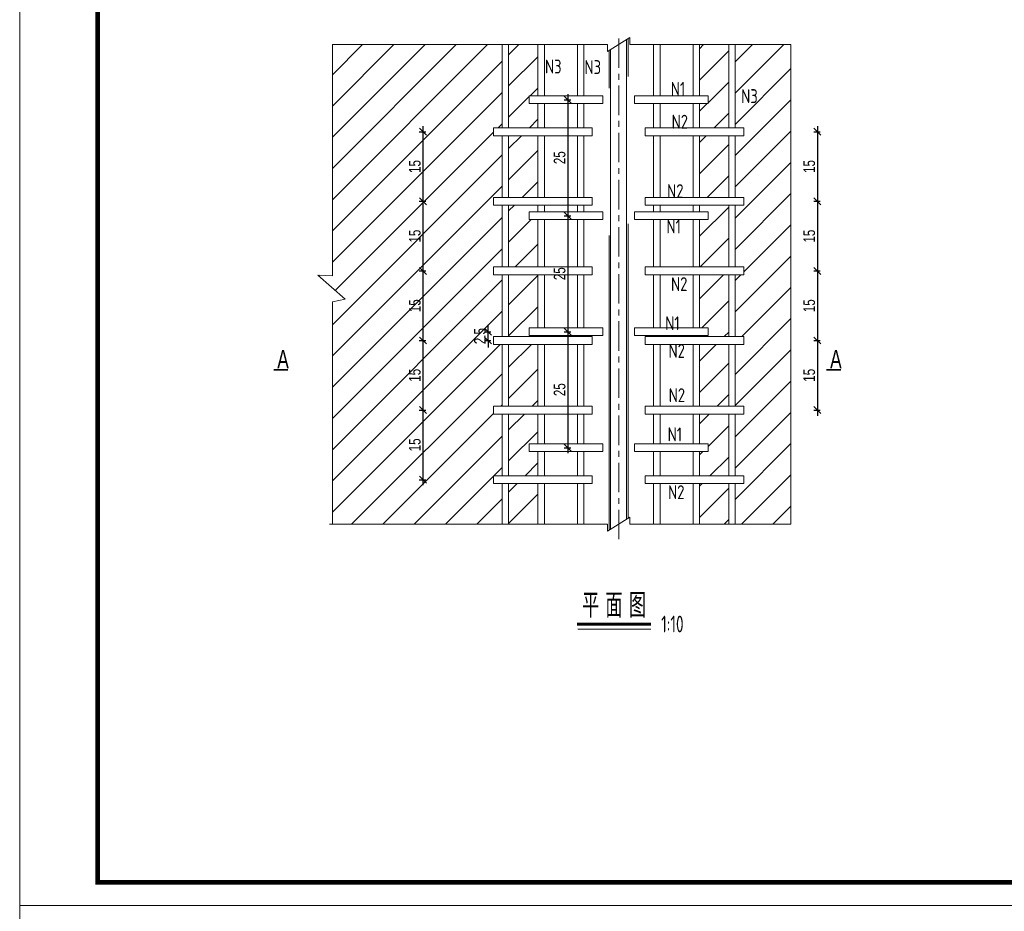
# Model space of a CAD drawing. Header units: inches. Extents: x 112594 to 193184, y 44995 to 116598.
# Tile 119 of 153: x 186820 to 188941, y 74972 to 76894. Entities that reach past the tile are written whole.
import ezdxf

# ---------------------------------------------------------------- set-up
doc = ezdxf.new("R2010")
doc.units = ezdxf.units.IN
doc.header["$MEASUREMENT"] = 0
for name, pattern in [('CENTER', [50.8, 31.75, -6.35, 6.35, -6.35]), ('DASHED', [19.05, 12.7, -6.35]), ('DASHED2', [0.375, 0.25, -0.125])]:
    doc.linetypes.add(name, pattern=pattern)
doc.layers.get('0').update_dxf_attribs({"lineweight": 15})
for name, color, linetype, lineweight in [('0中心线', 6, 'CENTER', 18), ('0指引线', 4, 'Continuous', 18), ('0文字', 6, 'Continuous', 18), ('0轮廓虚线', 2, 'DASHED2', 15), ('BM1', 7, 'Continuous', 15), ('标准', 7, 'Continuous', 18), ('标注', 7, 'Continuous', 18)]:
    doc.layers.add(name, color=color, linetype=linetype, lineweight=lineweight)
doc.styles.add('hz-e', font='hztxt_e.shx', dxfattribs={"width": 0.75, "bigfont": 'hztxt.shx'})
doc.styles.add('HZTXT', font='tssdeng.shx', dxfattribs={"width": 0.75, "bigfont": 'hztxt.shx'})
doc.dimstyles.new('1比10', dxfattribs={"dimtxt": 25, "dimasz": 15, "dimexe": 6.25, "dimexo": 6.25, "dimgap": 5, "dimtad": 1, "dimdec": 0, "dimlfac": 0.1, "dimzin": 0, "dimdsep": 46, "dimtxsty": 'hz-e', "dimblk": 'OBLIQUE', "dimcen": 0, "dimdle": 12, "dimclrd": 4, "dimclre": 4, "dimclrt": 5, "dimadec": 0, "dimazin": 0, "dimtfac": 0.05, "dimtdec": 0, "dimtix": 1, "dimtmove": 2, "dimatfit": 0, "dimfxl": 8, "dimfxlon": 1, "dimtolj": 1, "dimtzin": 0, "dimarcsym": 0})
pattern_1 = [(45, (-471332.4, 85811.05), (-33.6759605, 33.6759605), [])]

# ---------------------------------------------------------------- blocks, each defined once
blk = doc.blocks.new('_Oblique')
at = {"color": 0, "linetype": 'ByBlock', "lineweight": -2}
blk.add_line((-0.5, -0.5), (0.5, 0.5), dxfattribs=at)
blk = doc.blocks.new('*D1545')
at = {"color": 4, "lineweight": -2}
for p, q in [((188530.5, 76652.4), (188544.7, 76652.4)), ((188538.5, 76664.4), (188538.5, 76490.4)), ((188530.5, 76502.4), (188544.7, 76502.4))]:
    blk.add_line(p, q, dxfattribs=at)
at = {"color": 4, "lineweight": -2, "xscale": 15, "yscale": 15, "zscale": 15}
for p, rotation in [((188538.5, 76652.4), 90), ((188538.5, 76502.4), 270)]:
    blk.add_blockref('_Oblique', p, dxfattribs=dict(at, rotation=rotation))
at = {"color": 5, "insert": (188521, 76577.4), "char_height": 25, "attachment_point": 5, "rotation": 90, "style": 'hz-e'}
blk.add_mtext('\\A1;15', dxfattribs=at)
blk = doc.blocks.new('*D1546')
at = {"color": 4, "lineweight": -2}
for p, q in [((188530.5, 76502.4), (188544.7, 76502.4)), ((188538.5, 76514.4), (188538.5, 76340.4)), ((188530.5, 76352.4), (188544.7, 76352.4))]:
    blk.add_line(p, q, dxfattribs=at)
at = {"color": 4, "lineweight": -2, "xscale": 15, "yscale": 15, "zscale": 15}
for p, rotation in [((188538.5, 76502.4), 90), ((188538.5, 76352.4), 270)]:
    blk.add_blockref('_Oblique', p, dxfattribs=dict(at, rotation=rotation))
at = {"color": 5, "insert": (188521, 76427.4), "char_height": 25, "attachment_point": 5, "rotation": 90, "style": 'hz-e'}
blk.add_mtext('\\A1;15', dxfattribs=at)
blk = doc.blocks.new('*D1547')
at = {"color": 4, "lineweight": -2}
for p, q in [((188530.5, 76352.4), (188544.7, 76352.4)), ((188538.5, 76364.4), (188538.5, 76190.4)), ((188530.5, 76202.4), (188544.7, 76202.4))]:
    blk.add_line(p, q, dxfattribs=at)
at = {"color": 4, "lineweight": -2, "xscale": 15, "yscale": 15, "zscale": 15}
for p, rotation in [((188538.5, 76352.4), 90), ((188538.5, 76202.4), 270)]:
    blk.add_blockref('_Oblique', p, dxfattribs=dict(at, rotation=rotation))
at = {"color": 5, "insert": (188521, 76277.4), "char_height": 25, "attachment_point": 5, "rotation": 90, "style": 'hz-e'}
blk.add_mtext('\\A1;15', dxfattribs=at)
blk = doc.blocks.new('*D1548')
at = {"color": 4, "lineweight": -2}
for p, q in [((188530.5, 76202.4), (188544.7, 76202.4)), ((188538.5, 76214.4), (188538.5, 76040.4)), ((188530.5, 76052.4), (188544.7, 76052.4))]:
    blk.add_line(p, q, dxfattribs=at)
at = {"color": 4, "lineweight": -2, "xscale": 15, "yscale": 15, "zscale": 15}
for p, rotation in [((188538.5, 76202.4), 90), ((188538.5, 76052.4), 270)]:
    blk.add_blockref('_Oblique', p, dxfattribs=dict(at, rotation=rotation))
at = {"color": 5, "insert": (188521, 76127.4), "char_height": 25, "attachment_point": 5, "rotation": 90, "style": 'hz-e'}
blk.add_mtext('\\A1;15', dxfattribs=at)
blk = doc.blocks.new('*D1549')
at = {"color": 4, "lineweight": -2}
for p, q in [((188000.7, 76733.4), (188000.7, 76459.4)), ((187992.7, 76721.4), (188006.9, 76721.4)), ((187992.7, 76471.4), (188006.9, 76471.4))]:
    blk.add_line(p, q, dxfattribs=at)
at = {"color": 4, "lineweight": -2, "xscale": 15, "yscale": 15, "zscale": 15}
for p, rotation in [((188000.7, 76721.4), 90), ((188000.7, 76471.4), 270)]:
    blk.add_blockref('_Oblique', p, dxfattribs=dict(at, rotation=rotation))
at = {"color": 5, "insert": (187983.2, 76596.4), "char_height": 25, "attachment_point": 5, "rotation": 90, "style": 'hz-e'}
blk.add_mtext('\\A1;25', dxfattribs=at)
blk = doc.blocks.new('*D1550')
at = {"color": 4, "lineweight": -2}
for p, q in [((188000.7, 76483.4), (188000.7, 76209.4)), ((187992.7, 76471.4), (188006.9, 76471.4)), ((187992.7, 76221.4), (188006.9, 76221.4))]:
    blk.add_line(p, q, dxfattribs=at)
at = {"color": 4, "lineweight": -2, "xscale": 15, "yscale": 15, "zscale": 15}
for p, rotation in [((188000.7, 76471.4), 90), ((188000.7, 76221.4), 270)]:
    blk.add_blockref('_Oblique', p, dxfattribs=dict(at, rotation=rotation))
at = {"color": 5, "insert": (187983.2, 76346.4), "char_height": 25, "attachment_point": 5, "rotation": 90, "style": 'hz-e'}
blk.add_mtext('\\A1;25', dxfattribs=at)
blk = doc.blocks.new('*D1551')
at = {"color": 4, "lineweight": -2}
for p, q in [((188000.7, 76233.4), (188000.7, 75959.4)), ((187992.7, 76221.4), (188006.9, 76221.4)), ((187992.7, 75971.4), (188006.9, 75971.4))]:
    blk.add_line(p, q, dxfattribs=at)
at = {"color": 4, "lineweight": -2, "xscale": 15, "yscale": 15, "zscale": 15}
for p, rotation in [((188000.7, 76221.4), 90), ((188000.7, 75971.4), 270)]:
    blk.add_blockref('_Oblique', p, dxfattribs=dict(at, rotation=rotation))
at = {"color": 5, "insert": (187983.2, 76096.4), "char_height": 25, "attachment_point": 5, "rotation": 90, "style": 'hz-e'}
blk.add_mtext('\\A1;25', dxfattribs=at)
blk = doc.blocks.new('*D1552')
at = {"color": 4, "lineweight": -2}
for p, q in [((187680.7, 76652.4), (187694.9, 76652.4)), ((187688.7, 76664.4), (187688.7, 76490.4)), ((187680.7, 76502.4), (187694.9, 76502.4))]:
    blk.add_line(p, q, dxfattribs=at)
at = {"color": 4, "lineweight": -2, "xscale": 15, "yscale": 15, "zscale": 15}
for p, rotation in [((187688.7, 76652.4), 90), ((187688.7, 76502.4), 270)]:
    blk.add_blockref('_Oblique', p, dxfattribs=dict(at, rotation=rotation))
at = {"color": 5, "insert": (187671.2, 76577.4), "char_height": 25, "attachment_point": 5, "rotation": 90, "style": 'hz-e'}
blk.add_mtext('\\A1;15', dxfattribs=at)
blk = doc.blocks.new('*D1553')
at = {"color": 4, "lineweight": -2}
for p, q in [((187680.7, 76502.4), (187694.9, 76502.4)), ((187688.7, 76514.4), (187688.7, 76340.4)), ((187680.7, 76352.4), (187694.9, 76352.4))]:
    blk.add_line(p, q, dxfattribs=at)
at = {"color": 4, "lineweight": -2, "xscale": 15, "yscale": 15, "zscale": 15}
for p, rotation in [((187688.7, 76502.4), 90), ((187688.7, 76352.4), 270)]:
    blk.add_blockref('_Oblique', p, dxfattribs=dict(at, rotation=rotation))
at = {"color": 5, "insert": (187671.2, 76427.4), "char_height": 25, "attachment_point": 5, "rotation": 90, "style": 'hz-e'}
blk.add_mtext('\\A1;15', dxfattribs=at)
blk = doc.blocks.new('*D1554')
at = {"color": 4, "lineweight": -2}
for p, q in [((187680.7, 76352.4), (187694.9, 76352.4)), ((187688.7, 76364.4), (187688.7, 76190.4)), ((187680.7, 76202.4), (187694.9, 76202.4))]:
    blk.add_line(p, q, dxfattribs=at)
at = {"color": 4, "lineweight": -2, "xscale": 15, "yscale": 15, "zscale": 15}
for p, rotation in [((187688.7, 76352.4), 90), ((187688.7, 76202.4), 270)]:
    blk.add_blockref('_Oblique', p, dxfattribs=dict(at, rotation=rotation))
at = {"color": 5, "insert": (187671.2, 76277.4), "char_height": 25, "attachment_point": 5, "rotation": 90, "style": 'hz-e'}
blk.add_mtext('\\A1;15', dxfattribs=at)
blk = doc.blocks.new('*D1555')
at = {"color": 4, "lineweight": -2}
for p, q in [((187680.7, 76202.4), (187694.9, 76202.4)), ((187688.7, 76214.4), (187688.7, 76040.4)), ((187680.7, 76052.4), (187694.9, 76052.4))]:
    blk.add_line(p, q, dxfattribs=at)
at = {"color": 4, "lineweight": -2, "xscale": 15, "yscale": 15, "zscale": 15}
for p, rotation in [((187688.7, 76202.4), 90), ((187688.7, 76052.4), 270)]:
    blk.add_blockref('_Oblique', p, dxfattribs=dict(at, rotation=rotation))
at = {"color": 5, "insert": (187671.2, 76127.4), "char_height": 25, "attachment_point": 5, "rotation": 90, "style": 'hz-e'}
blk.add_mtext('\\A1;15', dxfattribs=at)
blk = doc.blocks.new('*D1556')
at = {"color": 4, "lineweight": -2}
for p, q in [((187688.7, 76064.4), (187688.7, 75890.4)), ((187680.7, 76052.4), (187694.9, 76052.4)), ((187680.7, 75902.4), (187694.9, 75902.4))]:
    blk.add_line(p, q, dxfattribs=at)
at = {"color": 4, "lineweight": -2, "xscale": 15, "yscale": 15, "zscale": 15}
for p, rotation in [((187688.7, 76052.4), 90), ((187688.7, 75902.4), 270)]:
    blk.add_blockref('_Oblique', p, dxfattribs=dict(at, rotation=rotation))
at = {"color": 5, "insert": (187671.2, 75977.4), "char_height": 25, "attachment_point": 5, "rotation": 90, "style": 'hz-e'}
blk.add_mtext('\\A1;15', dxfattribs=at)
blk = doc.blocks.new('*D1540')
at = {"color": 4, "lineweight": -2}
for p, q in [((187829, 76221.4), (187829, 76236.4)), ((187821, 76221.4), (187835.2, 76221.4)), ((187821, 76202.4), (187835.2, 76202.4)), ((187829, 76202.4), (187829, 76221.4)), ((187829, 76202.4), (187829, 76187.4))]:
    blk.add_line(p, q, dxfattribs=at)
at = {"color": 4, "lineweight": -2, "xscale": 15, "yscale": 15, "zscale": 15}
for p, rotation in [((187829, 76221.4), 270), ((187829, 76202.4), 90)]:
    blk.add_blockref('_Oblique', p, dxfattribs=dict(at, rotation=rotation))
at = {"color": 5, "insert": (187811.5, 76211.9), "char_height": 25, "attachment_point": 5, "rotation": 90, "style": 'hz-e'}
blk.add_mtext('\\A1;2.5', dxfattribs=at)

msp = doc.modelspace()

# ---------------------------------------------------------------- hatches: boundary and pattern name
at = {"layer": '0指引线'}
h = msp.add_hatch(dxfattribs=at)
h.set_pattern_fill('ANSI31', color=256, scale=15)
h.set_pattern_definition(pattern_1)
h.paths.add_polyline_path([(187859.38297, 76643.89963), (187840.78701, 76643.89963), (187840.78701, 76660.89963), (187859.38297, 76660.89963), (187859.38297, 76840.19173), (187493.40199, 76840.19173), (187493.40199, 76341.66128), (187462.12487, 76343.54098), (187520.73772, 76291.33786), (187493.40199, 76285.90321), (187493.40199, 75806.48289), (187859.38297, 75806.48289), (187859.38297, 75893.89963), (187840.78701, 75893.89963), (187840.78701, 75910.89963), (187859.38297, 75910.89963), (187859.38297, 76043.89963), (187840.78701, 76043.89963), (187840.78701, 76060.89963), (187859.38297, 76060.89963), (187859.38297, 76193.89963), (187840.78701, 76193.89963), (187840.78701, 76210.89963), (187859.38297, 76210.89963), (187859.38297, 76343.89963), (187840.78701, 76343.89963), (187840.78701, 76360.89963), (187859.38297, 76360.89963), (187859.38297, 76493.89963), (187840.78701, 76493.89963), (187840.78701, 76510.89963), (187859.38297, 76510.89963)])
h.paths.add_polyline_path([(187652.43943, 76560.07821), (187652.43943, 76594.72106), (187689.93943, 76594.72106), (187689.93943, 76560.07821)], flags=24)
h.paths.add_polyline_path([(187652.43943, 76410.07821), (187652.43943, 76444.72106), (187689.93943, 76444.72106), (187689.93943, 76410.07821)], flags=24)
h.paths.add_polyline_path([(187652.43943, 76260.07821), (187652.43943, 76294.72106), (187689.93943, 76294.72106), (187689.93943, 76260.07821)], flags=24)
h.paths.add_polyline_path([(187652.43943, 76110.07821), (187652.43943, 76144.72106), (187689.93943, 76144.72106), (187689.93943, 76110.07821)], flags=24)
h.paths.add_polyline_path([(187652.43943, 75960.07821), (187652.43943, 75994.72106), (187689.93943, 75994.72106), (187689.93943, 75960.07821)], flags=24)
h.paths.add_polyline_path([(187828.05955, 76226.13861), (187828.05955, 76252.49576), (187850.55955, 76252.49576), (187850.55955, 76226.13861)], flags=24)
h = msp.add_hatch(dxfattribs=at)
h.set_pattern_fill('ANSI31', color=256, scale=15)
h.set_pattern_definition(pattern_1)
h.paths.add_polyline_path([(187936.28701, 76840.19173), (187873.2741, 76840.19173), (187873.2741, 76660.89963), (187936.28701, 76660.89963), (187936.28701, 76712.89963), (187917.78701, 76712.89963), (187917.78701, 76729.89963), (187936.28701, 76729.89963)])
h.paths.add_polyline_path([(187936.28701, 76643.89963), (187873.2741, 76643.89963), (187873.2741, 76510.89963), (187936.28701, 76510.89963)])
h.paths.add_polyline_path([(187936.28701, 76462.89963), (187917.78701, 76462.89963), (187917.78701, 76479.89963), (187936.28701, 76479.89963), (187936.28701, 76493.89963), (187873.2741, 76493.89963), (187873.2741, 76360.89963), (187936.28701, 76360.89963)])
h.paths.add_polyline_path([(187936.28701, 76343.89963), (187873.2741, 76343.89963), (187873.2741, 76210.89963), (187936.28701, 76210.89963), (187936.28701, 76212.89963), (187917.78701, 76212.89963), (187917.78701, 76229.89963), (187936.28701, 76229.89963)])
h.paths.add_polyline_path([(187936.28701, 76193.89963), (187873.2741, 76193.89963), (187873.2741, 76060.89963), (187936.28701, 76060.89963)])
h.paths.add_polyline_path([(187936.28701, 76043.89963), (187873.2741, 76043.89963), (187873.2741, 75910.89963), (187936.28701, 75910.89963), (187936.28701, 75962.89963), (187917.78701, 75962.89963), (187917.78701, 75979.89963), (187936.28701, 75979.89963)])
h.paths.add_polyline_path([(187936.28701, 75893.89963), (187873.2741, 75893.89963), (187873.2741, 75806.48289), (187936.28701, 75806.48289)])
h = msp.add_hatch(dxfattribs=at)
h.set_pattern_fill('ANSI31', color=256, scale=15)
h.set_pattern_definition([(45, (-471338.277, 85811.05), (-33.6759605, 33.6759605), [])])
h.paths.add_polyline_path([(188284.40909, 76840.19173), (188347.422, 76840.19173), (188347.422, 76660.89963), (188284.40909, 76660.89963), (188284.40909, 76712.89963), (188302.90909, 76712.89963), (188302.90909, 76729.89963), (188284.40909, 76729.89963)])
h.paths.add_polyline_path([(188284.40909, 76643.89963), (188347.422, 76643.89963), (188347.422, 76510.89963), (188284.40909, 76510.89963)])
h.paths.add_polyline_path([(188284.40909, 76462.89963), (188302.90909, 76462.89963), (188302.90909, 76479.89963), (188284.40909, 76479.89963), (188284.40909, 76493.89963), (188347.422, 76493.89963), (188347.422, 76360.89963), (188284.40909, 76360.89963)])
h.paths.add_polyline_path([(188284.40909, 76343.89963), (188347.422, 76343.89963), (188347.422, 76210.89963), (188284.40909, 76210.89963), (188284.40909, 76212.89963), (188302.90909, 76212.89963), (188302.90909, 76229.89963), (188284.40909, 76229.89963)])
h.paths.add_polyline_path([(188284.40909, 76193.89963), (188347.422, 76193.89963), (188347.422, 76060.89963), (188284.40909, 76060.89963)])
h.paths.add_polyline_path([(188284.40909, 76043.89963), (188347.422, 76043.89963), (188347.422, 75910.89963), (188284.40909, 75910.89963), (188284.40909, 75962.89963), (188302.90909, 75962.89963), (188302.90909, 75979.89963), (188284.40909, 75979.89963)])
h.paths.add_polyline_path([(188284.40909, 75893.89963), (188347.422, 75893.89963), (188347.422, 75806.48289), (188284.40909, 75806.48289)])
h = msp.add_hatch(dxfattribs=at)
h.set_pattern_fill('ANSI31', color=256, scale=15)
h.set_pattern_definition([(45, (-471335.277, 100661.034), (-33.6759605, 33.6759605), [])])
h.paths.add_polyline_path([(188481.40909, 75806.48289), (188481.40909, 76840.19173), (188361.31314, 76840.19173), (188361.31314, 76660.89963), (188379.90909, 76660.89963), (188379.90909, 76643.89963), (188361.31314, 76643.89963), (188361.31314, 76510.89963), (188379.90909, 76510.89963), (188379.90909, 76493.89963), (188361.31314, 76493.89963), (188361.31314, 76360.89963), (188379.90909, 76360.89963), (188379.90909, 76343.89963), (188361.31314, 76343.89963), (188361.31314, 76210.89963), (188379.90909, 76210.89963), (188379.90909, 76193.89963), (188361.31314, 76193.89963), (188361.31314, 76060.89963), (188379.90909, 76060.89963), (188379.90909, 76043.89963), (188361.31314, 76043.89963), (188361.31314, 75910.89963), (188379.90909, 75910.89963), (188379.90909, 75893.89963), (188361.31314, 75893.89963), (188361.31314, 75806.48289)])

# ---------------------------------------------------------------- linework, layer by layer
for p, q in [((186819.76981, 74984.76464), (186819.76981, 77985.0677)), ((186819.76981, 72034.45647), (186819.76981, 75034.75953))]:
    msp.add_line(p, q)
at = {"color": 0, "lineweight": 60}
msp.add_line((188020.62902, 75590.6776), (188179.95122, 75590.6776), dxfattribs=at)
at = {"color": 0}
msp.add_line((188022.06283, 75580.40172), (188179.95122, 75580.40172), dxfattribs=at)
at = {"const_width": 4}
for points in [[(187366.65037, 76139.25707), (187397.82858, 76139.25707)], [(188557.83976, 76139.25707), (188589.01796, 76139.25707)]]:
    msp.add_lwpolyline(points, dxfattribs=at)
at = {"layer": '0中心线', "linetype": 'CENTER', "ltscale": 2}
msp.add_line((188110.40909, 75773.93001), (188110.40909, 76864.39155), dxfattribs=at)
at = {"layer": '0轮廓虚线', "linetype": 'DASHED', "ltscale": 50}
for p, q in [((188130.40909, 75819.23257), (188130.40909, 76852.94141)), ((188090.09586, 75793.53353), (188090.09586, 76827.24237))]:
    msp.add_line(p, q, dxfattribs=at)
at = {"layer": 'BM1', "linetype": 'Continuous'}
msp.add_line((191062.59813, 74984.76464), (186819.76981, 74984.76464), dxfattribs=at)
at = {"layer": 'BM1', "color": 0, "linetype": 'Continuous', "const_width": 9.99898}
msp.add_lwpolyline([(186987.61391, 75034.75953), (186987.61391, 77904.76671), (191012.60324, 77904.76671), (191012.60324, 75034.75953)], close=True, dxfattribs=at)
at = {"layer": '标准', "color": 0}
for p, q in [((187493.40199, 76341.66128), (187493.40199, 76840.19173)), ((187493.40199, 76840.19173), (188061.28701, 76840.19173)), ((187859.38297, 76660.89963), (187859.38297, 76840.19173)), ((187873.2741, 76660.89963), (187873.2741, 76840.19173)), ((187936.28701, 76729.89963), (187936.28701, 76840.19173)), ((187950.17815, 76729.89963), (187950.17815, 76840.19173)), ((188021.29992, 76729.89963), (188021.29992, 76840.19173)), ((188035.19106, 76729.89963), (188035.19106, 76840.19173)), ((188061.28701, 76840.19173), (188086.52275, 76840.19173)), ((188086.52275, 76824.96456), (188134.29544, 76855.41889)), ((188086.52275, 76824.96456), (188086.52275, 76840.19173)), ((188127.40909, 75817.32012), (188127.40909, 76851.02895)), ((188134.29544, 76855.41889), (188134.29544, 76840.19173)), ((188134.29544, 76840.19173), (188481.40909, 76840.19173)), ((188185.50505, 76729.89963), (188185.50505, 76840.19173)), ((188199.39618, 76729.89963), (188199.39618, 76840.19173)), ((188270.51796, 76729.89963), (188270.51796, 76840.19173)), ((188284.40909, 76729.89963), (188284.40909, 76840.19173)), ((188347.422, 76660.89963), (188347.422, 76840.19173)), ((188361.31314, 76660.89963), (188361.31314, 76840.19173)), ((188481.40909, 76341.66128), (188481.40909, 76840.19173)), ((188092.42424, 75795.01783), (188092.42424, 76828.72667)), ((187917.78701, 76712.89963), (187917.78701, 76729.89963)), ((187917.78701, 76729.89963), (188076.28701, 76729.89963)), ((187917.78701, 76712.89963), (188076.28701, 76712.89963)), ((187936.28701, 76660.89963), (187936.28701, 76712.89963)), ((187950.17815, 76660.89963), (187950.17815, 76712.89963)), ((188076.28701, 76729.89963), (187975.28701, 76729.89963)), ((188021.29992, 76660.89963), (188021.29992, 76712.89963)), ((188035.19106, 76660.89963), (188035.19106, 76712.89963)), ((188076.28701, 76712.89963), (188076.28701, 76729.89963)), ((188302.90909, 76729.89963), (188144.40909, 76729.89963)), ((188144.40909, 76712.89963), (188144.40909, 76729.89963)), ((188144.40909, 76729.89963), (188245.40909, 76729.89963)), ((188302.90909, 76712.89963), (188144.40909, 76712.89963)), ((188185.50505, 76660.89963), (188185.50505, 76712.89963)), ((188199.39618, 76660.89963), (188199.39618, 76712.89963)), ((188270.51796, 76660.89963), (188270.51796, 76712.89963)), ((188284.40909, 76660.89963), (188284.40909, 76712.89963)), ((188302.90909, 76712.89963), (188302.90909, 76729.89963)), ((187840.78701, 76643.89963), (187840.78701, 76660.89963)), ((187840.78701, 76660.89963), (188053.28701, 76660.89963)), ((188053.28701, 76643.89963), (188053.28701, 76660.89963)), ((188379.90909, 76660.89963), (188167.40909, 76660.89963)), ((188167.40909, 76643.89963), (188167.40909, 76660.89963)), ((188379.90909, 76643.89963), (188379.90909, 76660.89963)), ((187840.78701, 76643.89963), (188053.28701, 76643.89963)), ((187859.38297, 76510.89963), (187859.38297, 76643.89963)), ((187873.2741, 76510.89963), (187873.2741, 76643.89963)), ((187936.28701, 76510.89963), (187936.28701, 76643.89963)), ((187950.17815, 76510.89963), (187950.17815, 76643.89963)), ((188021.29992, 76510.89963), (188021.29992, 76643.89963)), ((188035.19106, 76510.89963), (188035.19106, 76643.89963)), ((188379.90909, 76643.89963), (188167.40909, 76643.89963)), ((188185.50505, 76510.89963), (188185.50505, 76643.89963)), ((188199.39618, 76510.89963), (188199.39618, 76643.89963)), ((188270.51796, 76510.89963), (188270.51796, 76643.89963)), ((188284.40909, 76510.89963), (188284.40909, 76643.89963)), ((188347.422, 76510.89963), (188347.422, 76643.89963)), ((188361.31314, 76510.89963), (188361.31314, 76643.89963)), ((187840.78701, 76493.89963), (187840.78701, 76510.89963)), ((187840.78701, 76510.89963), (188053.28701, 76510.89963)), ((188053.28701, 76493.89963), (188053.28701, 76510.89963)), ((188379.90909, 76510.89963), (188167.40909, 76510.89963)), ((188167.40909, 76493.89963), (188167.40909, 76510.89963)), ((188379.90909, 76493.89963), (188379.90909, 76510.89963)), ((187840.78701, 76493.89963), (188053.28701, 76493.89963)), ((187859.38297, 76360.89963), (187859.38297, 76493.89963)), ((187873.2741, 76360.89963), (187873.2741, 76493.89963)), ((187917.78701, 76462.89963), (187917.78701, 76479.89963)), ((187917.78701, 76479.89963), (188076.28701, 76479.89963)), ((187936.28701, 76479.89963), (187936.28701, 76493.89963)), ((187950.17815, 76479.89963), (187950.17815, 76493.89963)), ((188021.29992, 76479.89963), (188021.29992, 76493.89963)), ((188035.19106, 76479.89963), (188035.19106, 76493.89963)), ((188076.28701, 76462.89963), (188076.28701, 76479.89963)), ((188144.40909, 76462.89963), (188144.40909, 76479.89963)), ((188302.90909, 76479.89963), (188144.40909, 76479.89963)), ((188379.90909, 76493.89963), (188167.40909, 76493.89963)), ((188185.50505, 76479.89963), (188185.50505, 76493.89963)), ((188199.39618, 76479.89963), (188199.39618, 76493.89963)), ((188270.51796, 76479.89963), (188270.51796, 76493.89963)), ((188284.40909, 76479.89963), (188284.40909, 76493.89963)), ((188302.90909, 76462.89963), (188302.90909, 76479.89963)), ((188347.422, 76360.89963), (188347.422, 76493.89963)), ((188361.31314, 76360.89963), (188361.31314, 76493.89963)), ((187917.78701, 76462.89963), (188076.28701, 76462.89963)), ((187936.28701, 76360.89963), (187936.28701, 76462.89963)), ((187950.17815, 76360.89963), (187950.17815, 76462.89963)), ((188021.29992, 76360.89963), (188021.29992, 76462.89963)), ((188035.19106, 76360.89963), (188035.19106, 76462.89963)), ((188302.90909, 76462.89963), (188144.40909, 76462.89963)), ((188185.50505, 76360.89963), (188185.50505, 76462.89963)), ((188199.39618, 76360.89963), (188199.39618, 76462.89963)), ((188270.51796, 76360.89963), (188270.51796, 76462.89963)), ((188284.40909, 76360.89963), (188284.40909, 76462.89963)), ((187840.78701, 76343.89963), (187840.78701, 76360.89963)), ((187840.78701, 76360.89963), (188053.28701, 76360.89963)), ((188053.28701, 76343.89963), (188053.28701, 76360.89963)), ((188379.90909, 76360.89963), (188167.40909, 76360.89963)), ((188167.40909, 76343.89963), (188167.40909, 76360.89963)), ((188379.90909, 76343.89963), (188379.90909, 76360.89963)), ((187493.40199, 76341.66128), (187462.12487, 76343.54098)), ((187462.12487, 76343.54098), (187520.73772, 76291.33786)), ((187840.78701, 76343.89963), (188053.28701, 76343.89963)), ((187859.38297, 76210.89963), (187859.38297, 76343.89963)), ((187873.2741, 76210.89963), (187873.2741, 76343.89963)), ((187936.28701, 76229.89963), (187936.28701, 76343.89963)), ((187950.17815, 76229.89963), (187950.17815, 76343.89963)), ((188021.29992, 76229.89963), (188021.29992, 76343.89963)), ((188035.19106, 76229.89963), (188035.19106, 76343.89963)), ((188379.90909, 76343.89963), (188167.40909, 76343.89963)), ((188185.50505, 76229.89963), (188185.50505, 76343.89963)), ((188199.39618, 76229.89963), (188199.39618, 76343.89963)), ((188270.51796, 76229.89963), (188270.51796, 76343.89963)), ((188284.40909, 76229.89963), (188284.40909, 76343.89963)), ((188347.422, 76210.89963), (188347.422, 76343.89963)), ((188361.31314, 76210.89963), (188361.31314, 76343.89963)), ((188481.40909, 75806.48289), (188481.40909, 76341.66128)), ((187520.73772, 76291.33786), (187493.40199, 76285.90321)), ((187493.40199, 75806.48289), (187493.40199, 76285.90321)), ((187917.78701, 76212.89963), (187917.78701, 76229.89963)), ((187917.78701, 76229.89963), (188076.28701, 76229.89963)), ((188076.28701, 76212.89963), (188076.28701, 76229.89963)), ((188302.90909, 76229.89963), (188144.40909, 76229.89963)), ((188144.40909, 76212.89963), (188144.40909, 76229.89963)), ((188302.90909, 76229.89963), (188302.90909, 76212.89963)), ((187840.78701, 76193.89963), (187840.78701, 76210.89963)), ((187840.78701, 76210.89963), (188053.28701, 76210.89963)), ((187917.78701, 76212.89963), (188076.28701, 76212.89963)), ((187936.28701, 76210.89963), (187936.28701, 76212.89963)), ((187950.17815, 76210.89963), (187950.17815, 76212.89963)), ((188021.29992, 76210.89963), (188021.29992, 76212.89963)), ((188035.19106, 76210.89963), (188035.19106, 76212.89963)), ((188053.28701, 76193.89963), (188053.28701, 76210.89963)), ((188302.90909, 76212.89963), (188144.40909, 76212.89963)), ((188379.90909, 76210.89963), (188167.40909, 76210.89963)), ((188167.40909, 76193.89963), (188167.40909, 76210.89963)), ((188185.50505, 76210.89963), (188185.50505, 76212.89963)), ((188199.39618, 76210.89963), (188199.39618, 76212.89963)), ((188270.51796, 76210.89963), (188270.51796, 76212.89963)), ((188284.40909, 76210.89963), (188284.40909, 76212.89963)), ((188379.90909, 76193.89963), (188379.90909, 76210.89963)), ((187840.78701, 76193.89963), (188053.28701, 76193.89963)), ((187859.38297, 76060.89963), (187859.38297, 76193.89963)), ((187873.2741, 76060.89963), (187873.2741, 76193.89963)), ((187936.28701, 76060.89963), (187936.28701, 76193.89963)), ((187950.17815, 76060.89963), (187950.17815, 76193.89963)), ((188021.29992, 76060.89963), (188021.29992, 76193.89963)), ((188035.19106, 76060.89963), (188035.19106, 76193.89963)), ((188379.90909, 76193.89963), (188167.40909, 76193.89963)), ((188185.50505, 76060.89963), (188185.50505, 76193.89963)), ((188199.39618, 76060.89963), (188199.39618, 76193.89963)), ((188270.51796, 76060.89963), (188270.51796, 76193.89963)), ((188284.40909, 76060.89963), (188284.40909, 76193.89963)), ((188347.422, 76060.89963), (188347.422, 76193.89963)), ((188361.31314, 76060.89963), (188361.31314, 76193.89963)), ((187840.78701, 76043.89963), (187840.78701, 76060.89963)), ((187840.78701, 76060.89963), (188053.28701, 76060.89963)), ((188053.28701, 76043.89963), (188053.28701, 76060.89963)), ((188379.90909, 76060.89963), (188167.40909, 76060.89963)), ((188167.40909, 76043.89963), (188167.40909, 76060.89963)), ((188379.90909, 76043.89963), (188379.90909, 76060.89963)), ((187840.78701, 76043.89963), (188053.28701, 76043.89963)), ((187859.38297, 75910.89963), (187859.38297, 76043.89963)), ((187873.2741, 75910.89963), (187873.2741, 76043.89963)), ((187936.28701, 75979.89963), (187936.28701, 76043.89963)), ((187950.17815, 75979.89963), (187950.17815, 76043.89963)), ((188021.29992, 75979.89963), (188021.29992, 76043.89963)), ((188035.19106, 75979.89963), (188035.19106, 76043.89963)), ((188379.90909, 76043.89963), (188167.40909, 76043.89963)), ((188185.50505, 75979.89963), (188185.50505, 76043.89963)), ((188199.39618, 75979.89963), (188199.39618, 76043.89963)), ((188270.51796, 75979.89963), (188270.51796, 76043.89963)), ((188284.40909, 75979.89963), (188284.40909, 76043.89963)), ((188347.422, 75910.89963), (188347.422, 76043.89963)), ((188361.31314, 75910.89963), (188361.31314, 76043.89963)), ((187917.78701, 75962.89963), (187917.78701, 75979.89963)), ((187917.78701, 75979.89963), (188076.28701, 75979.89963)), ((188076.28701, 75962.89963), (188076.28701, 75979.89963)), ((188144.40909, 75962.89963), (188144.40909, 75979.89963)), ((188302.90909, 75979.89963), (188144.40909, 75979.89963)), ((188302.90909, 75962.89963), (188302.90909, 75979.89963)), ((187917.78701, 75962.89963), (188076.28701, 75962.89963)), ((187936.28701, 75910.89963), (187936.28701, 75962.89963)), ((187950.17815, 75910.89963), (187950.17815, 75962.89963)), ((188021.29992, 75910.89963), (188021.29992, 75962.89963)), ((188035.19106, 75910.89963), (188035.19106, 75962.89963)), ((188302.90909, 75962.89963), (188144.40909, 75962.89963)), ((188185.50505, 75910.89963), (188185.50505, 75962.89963)), ((188199.39618, 75910.89963), (188199.39618, 75962.89963)), ((188270.51796, 75910.89963), (188270.51796, 75962.89963)), ((188284.40909, 75910.89963), (188284.40909, 75962.89963)), ((187840.78701, 75893.89963), (187840.78701, 75910.89963)), ((187840.78701, 75910.89963), (188053.28701, 75910.89963)), ((188053.28701, 75893.89963), (188053.28701, 75910.89963)), ((188379.90909, 75910.89963), (188167.40909, 75910.89963)), ((188167.40909, 75893.89963), (188167.40909, 75910.89963)), ((188379.90909, 75893.89963), (188379.90909, 75910.89963)), ((187840.78701, 75893.89963), (188053.28701, 75893.89963)), ((187859.38297, 75806.48289), (187859.38297, 75893.89963)), ((187873.2741, 75806.48289), (187873.2741, 75893.89963)), ((187936.28701, 75806.48289), (187936.28701, 75893.89963)), ((187950.17815, 75806.48289), (187950.17815, 75893.89963)), ((188021.29992, 75806.48289), (188021.29992, 75893.89963)), ((188035.19106, 75806.48289), (188035.19106, 75893.89963)), ((188379.90909, 75893.89963), (188167.40909, 75893.89963)), ((188185.50505, 75806.48289), (188185.50505, 75893.89963)), ((188199.39618, 75806.48289), (188199.39618, 75893.89963)), ((188270.51796, 75806.48289), (188270.51796, 75893.89963)), ((188284.40909, 75806.48289), (188284.40909, 75893.89963)), ((188347.422, 75806.48289), (188347.422, 75893.89963)), ((188361.31314, 75806.48289), (188361.31314, 75893.89963)), ((188086.52275, 75791.25572), (188134.29544, 75821.71005)), ((188134.29544, 75821.71005), (188134.29544, 75806.48289)), ((187487.52407, 75806.48289), (188086.52275, 75806.48289)), ((188086.52275, 75791.25572), (188086.52275, 75806.48289)), ((188134.29544, 75806.48289), (188481.40909, 75806.48289))]:
    msp.add_line(p, q, dxfattribs=at)

# ---------------------------------------------------------------- texts
at = {"style": 'hz-e', "width": 0.7}
for s, height, p in [('A', 40, (187374.64675, 76142.20894)), ('A', 40, (188565.83614, 76142.20894)), ('平 面 图', 52.5, (188031.49995, 75604.99015))]:
    msp.add_text(s, height=height, dxfattribs=at).set_placement(p)
at = {"layer": '0文字', "style": 'HZTXT', "width": 0.8}
for s, p in [('N3', (187951.53734, 76777.88405)), ('N3', (188036.66297, 76776.60326)), ('N1', (188222.63695, 76729.82969)), ('N3', (188374.26593, 76714.06065)), ('N2', (188224.35385, 76658.92507)), ('N2', (188214.75826, 76509.37131)), ('N1', (188213.15785, 76433.20108)), ('N2', (188223.06906, 76308.90933)), ('N1', (188210.68474, 76224.62015)), ('N2', (188217.7537, 76165.01246)), ('N2', (188218.0625, 76069.52741)), ('N1', (188215.75323, 75985.07054)), ('N2', (188216.78791, 75860.47102))]:
    msp.add_text(s, height=30, dxfattribs=at).set_placement(p)
at = {"layer": '标注', "style": 'HZTXT', "width": 0.7}
msp.add_text('1:10', height=36, dxfattribs=at).set_placement((188201.89166, 75573.32399))

# ---------------------------------------------------------------- dimensions: what is measured, and where the dimension line sits
for base, p1, p2, picture, middle in [((188000.65203, 76471.39963), (187982.65203, 76721.39963), (187982.65203, 76471.39963), '*D1549', (187983.15203, 76596.39963)), ((187688.68943, 76502.39963), (187661.51891, 76652.39963), (187661.51891, 76502.39963), '*D1552', (187671.18943, 76577.39963)), ((188538.48924, 76502.39963), (188511.31872, 76652.39963), (188511.31872, 76502.39963), '*D1545', (188520.98924, 76577.39963)), ((187688.68943, 76352.39963), (187661.51891, 76502.39963), (187661.51891, 76352.39963), '*D1553', (187671.18943, 76427.39963)), ((188538.48924, 76352.39963), (188511.31872, 76502.39963), (188511.31872, 76352.39963), '*D1546', (188520.98924, 76427.39963)), ((188000.65203, 76221.39963), (187982.65203, 76471.39963), (187982.65203, 76221.39963), '*D1550', (187983.15203, 76346.39963)), ((187688.68943, 76202.39963), (187661.51891, 76352.39963), (187661.51891, 76202.39963), '*D1554', (187671.18943, 76277.39963)), ((188538.48924, 76202.39963), (188511.31872, 76352.39963), (188511.31872, 76202.39963), '*D1547', (188520.98924, 76277.39963)), ((188000.65203, 75971.39963), (187982.65203, 76221.39963), (187982.65203, 75971.39963), '*D1551', (187983.15203, 76096.39963)), ((187688.68943, 76052.39963), (187661.51891, 76202.39963), (187661.51891, 76052.39963), '*D1555', (187671.18943, 76127.39963)), ((188538.48924, 76052.39963), (188511.31872, 76202.39963), (188511.31872, 76052.39963), '*D1548', (188520.98924, 76127.39963)), ((187688.68943, 75902.39963), (187661.51891, 76052.39963), (187661.51891, 75902.39963), '*D1556', (187671.18943, 75977.39963))]:
    dim = msp.add_linear_dim(base=base, p1=p1, p2=p2, angle=90, dimstyle='1比10')
    dim.commit()
    dim.dimension.update_dxf_attribs({"geometry": picture, "text_midpoint": middle})
dim = msp.add_linear_dim(base=(187828.99171, 76221.39963), p1=(187811.68943, 76202.39963), p2=(187800.3054, 76221.39963), angle=90, text='2.5', dimstyle='1比10')
dim.commit()
dim.dimension.update_dxf_attribs({"geometry": '*D1540', "text_midpoint": (187811.49171, 76211.89963)})

doc.saveas('drawing.dxf')
